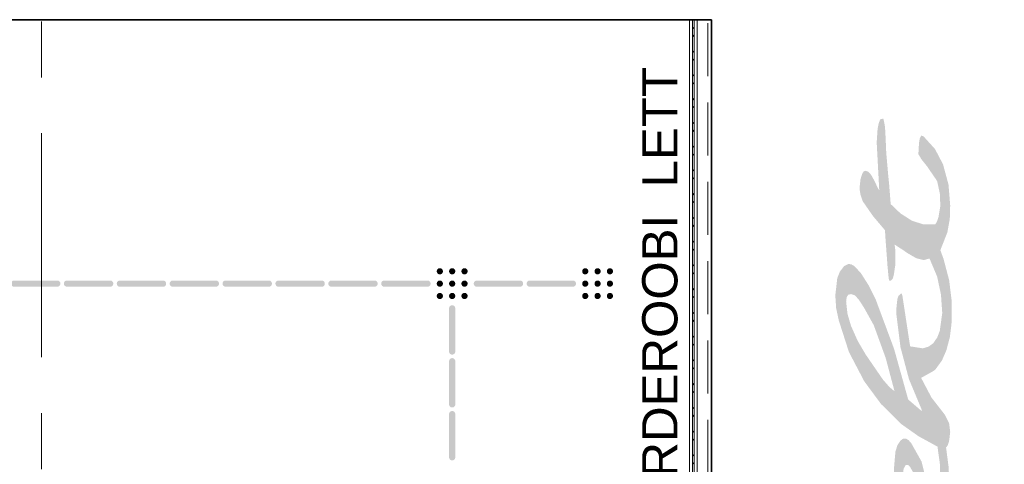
# Model space of a CAD drawing. Header units: millimetres. Extents: x -469965 to -394737, y -22321 to 14469.
# Tile 32 of 256: x -456389 to -450804, y 4974 to 7496. Entities that reach past the tile are written whole.
import ezdxf

# ---------------------------------------------------------------- set-up
doc = ezdxf.new("R2010")
doc.units = ezdxf.units.MM
doc.header["$MEASUREMENT"] = 0
doc.layers.add('Drawing & Figure', color=7, linetype='Continuous')
for name, color, linetype, lineweight in [('Drawing & Figure_Pen_No__1', 7, 'Continuous', 13), ('Drawing & Figure_Pen_No__100', 7, 'Continuous', 20), ('Drawing & Figure_Pen_No__21', 7, 'Continuous', 35)]:
    doc.layers.add(name, color=color, linetype=linetype, lineweight=lineweight)
doc.styles.add('GENERATED_STYLE_2', font='arial.ttf')

msp = doc.modelspace()

# ---------------------------------------------------------------- hatches: boundary and pattern name
at = {"layer": 'Drawing & Figure', "linetype": 'Continuous', "lineweight": 0, "true_color": 0x00bfff}
for points in [[(-454020.1, 6059.1), (-454018.2, 6056.7), (-454015.8, 6054.7), (-454013.2, 6053.2), (-454010.3, 6052.2), (-454007.3, 6051.6), (-454004.2, 6051.6), (-454001.2, 6052.2), (-453998.3, 6053.2), (-453995.7, 6054.7), (-453993.3, 6056.7), (-453991.4, 6059.1), (-453989.8, 6061.7), (-453988.8, 6064.6), (-453988.2, 6067.6), (-453988.2, 6069.1), (-453988.2, 6070.7), (-453988.8, 6073.7), (-453989.8, 6076.6), (-453991.4, 6079.2), (-453993.3, 6081.6), (-453995.7, 6083.5), (-453998.3, 6085.1), (-454001.2, 6086.1), (-454004.2, 6086.6), (-454007.3, 6086.6), (-454010.3, 6086.1), (-454013.2, 6085.1), (-454015.8, 6083.5), (-454018.2, 6081.6), (-454020.1, 6079.2), (-454021.7, 6076.6), (-454022.7, 6073.7), (-454023.2, 6070.7), (-454023.2, 6069.1), (-454023.2, 6067.6), (-454022.7, 6064.6), (-454021.7, 6061.7)], [(-453950.1, 6059.1), (-453948.2, 6056.7), (-453945.8, 6054.7), (-453943.2, 6053.2), (-453940.3, 6052.2), (-453937.3, 6051.6), (-453934.2, 6051.6), (-453931.2, 6052.2), (-453928.3, 6053.2), (-453925.7, 6054.7), (-453923.3, 6056.7), (-453921.4, 6059.1), (-453919.8, 6061.7), (-453918.8, 6064.6), (-453918.2, 6067.6), (-453918.2, 6069.1), (-453918.2, 6070.7), (-453918.8, 6073.7), (-453919.8, 6076.6), (-453921.4, 6079.2), (-453923.3, 6081.6), (-453925.7, 6083.5), (-453928.3, 6085.1), (-453931.2, 6086.1), (-453934.2, 6086.6), (-453937.3, 6086.6), (-453940.3, 6086.1), (-453943.2, 6085.1), (-453945.8, 6083.5), (-453948.2, 6081.6), (-453950.1, 6079.2), (-453951.7, 6076.6), (-453952.7, 6073.7), (-453953.2, 6070.7), (-453953.2, 6069.1), (-453953.2, 6067.6), (-453952.7, 6064.6), (-453951.7, 6061.7)], [(-453880.1, 6059.1), (-453878.2, 6056.7), (-453875.8, 6054.7), (-453873.2, 6053.2), (-453870.3, 6052.2), (-453867.3, 6051.6), (-453864.2, 6051.6), (-453861.2, 6052.2), (-453858.3, 6053.2), (-453855.7, 6054.7), (-453853.3, 6056.7), (-453851.4, 6059.1), (-453849.8, 6061.7), (-453848.8, 6064.6), (-453848.2, 6067.6), (-453848.2, 6069.1), (-453848.2, 6070.7), (-453848.8, 6073.7), (-453849.8, 6076.6), (-453851.4, 6079.2), (-453853.3, 6081.6), (-453855.7, 6083.5), (-453858.3, 6085.1), (-453861.2, 6086.1), (-453864.2, 6086.6), (-453867.3, 6086.6), (-453870.3, 6086.1), (-453873.2, 6085.1), (-453875.8, 6083.5), (-453878.2, 6081.6), (-453880.1, 6079.2), (-453881.7, 6076.6), (-453882.7, 6073.7), (-453883.2, 6070.7), (-453883.2, 6069.1), (-453883.2, 6067.6), (-453882.7, 6064.6), (-453881.7, 6061.7)], [(-453195.1, 6059.1), (-453193.2, 6056.7), (-453190.8, 6054.7), (-453188.2, 6053.2), (-453185.3, 6052.2), (-453182.3, 6051.6), (-453179.2, 6051.6), (-453176.2, 6052.2), (-453173.3, 6053.2), (-453170.7, 6054.7), (-453168.3, 6056.7), (-453166.4, 6059.1), (-453164.8, 6061.7), (-453163.8, 6064.6), (-453163.2, 6067.6), (-453163.2, 6069.1), (-453163.2, 6070.7), (-453163.8, 6073.7), (-453164.8, 6076.6), (-453166.4, 6079.2), (-453168.3, 6081.6), (-453170.7, 6083.5), (-453173.3, 6085.1), (-453176.2, 6086.1), (-453179.2, 6086.6), (-453182.3, 6086.6), (-453185.3, 6086.1), (-453188.2, 6085.1), (-453190.8, 6083.5), (-453193.2, 6081.6), (-453195.1, 6079.2), (-453196.7, 6076.6), (-453197.7, 6073.7), (-453198.2, 6070.7), (-453198.2, 6069.1), (-453198.2, 6067.6), (-453197.7, 6064.6), (-453196.7, 6061.7)], [(-453125.1, 6059.1), (-453123.2, 6056.7), (-453120.8, 6054.7), (-453118.2, 6053.2), (-453115.3, 6052.2), (-453112.3, 6051.6), (-453109.2, 6051.6), (-453106.2, 6052.2), (-453103.3, 6053.2), (-453100.7, 6054.7), (-453098.3, 6056.7), (-453096.4, 6059.1), (-453094.8, 6061.7), (-453093.8, 6064.6), (-453093.2, 6067.6), (-453093.2, 6069.1), (-453093.2, 6070.7), (-453093.8, 6073.7), (-453094.8, 6076.6), (-453096.4, 6079.2), (-453098.3, 6081.6), (-453100.7, 6083.5), (-453103.3, 6085.1), (-453106.2, 6086.1), (-453109.2, 6086.6), (-453112.3, 6086.6), (-453115.3, 6086.1), (-453118.2, 6085.1), (-453120.8, 6083.5), (-453123.2, 6081.6), (-453125.1, 6079.2), (-453126.7, 6076.6), (-453127.7, 6073.7), (-453128.2, 6070.7), (-453128.2, 6069.1), (-453128.2, 6067.6), (-453127.7, 6064.6), (-453126.7, 6061.7)], [(-453055.1, 6059.1), (-453053.2, 6056.7), (-453050.8, 6054.7), (-453048.2, 6053.2), (-453045.3, 6052.2), (-453042.3, 6051.6), (-453039.2, 6051.6), (-453036.2, 6052.2), (-453033.3, 6053.2), (-453030.7, 6054.7), (-453028.3, 6056.7), (-453026.4, 6059.1), (-453024.8, 6061.7), (-453023.8, 6064.6), (-453023.2, 6067.6), (-453023.2, 6069.1), (-453023.2, 6070.7), (-453023.8, 6073.7), (-453024.8, 6076.6), (-453026.4, 6079.2), (-453028.3, 6081.6), (-453030.7, 6083.5), (-453033.3, 6085.1), (-453036.2, 6086.1), (-453039.2, 6086.6), (-453042.3, 6086.6), (-453045.3, 6086.1), (-453048.2, 6085.1), (-453050.8, 6083.5), (-453053.2, 6081.6), (-453055.1, 6079.2), (-453056.7, 6076.6), (-453057.7, 6073.7), (-453058.2, 6070.7), (-453058.2, 6069.1), (-453058.2, 6067.6), (-453057.7, 6064.6), (-453056.7, 6061.7)], [(-456175.7, 6016.6), (-456420.7, 6016.6), (-456422.3, 6016.6), (-456425.3, 6016.1), (-456428.2, 6015.1), (-456430.8, 6013.5), (-456433.2, 6011.6), (-456435.1, 6009.2), (-456436.7, 6006.6), (-456437.7, 6003.7), (-456438.2, 6000.7), (-456438.2, 5997.6), (-456437.7, 5994.6), (-456436.7, 5991.7), (-456435.1, 5989.1), (-456433.2, 5986.7), (-456430.8, 5984.7), (-456428.2, 5983.2), (-456425.3, 5982.2), (-456422.3, 5981.6), (-456420.7, 5981.6), (-456175.7, 5981.6), (-456174.2, 5981.6), (-456171.2, 5982.2), (-456168.3, 5983.2), (-456165.7, 5984.7), (-456163.3, 5986.7), (-456161.4, 5989.1), (-456159.8, 5991.7), (-456158.8, 5994.6), (-456158.2, 5997.6), (-456158.2, 6000.7), (-456158.8, 6003.7), (-456159.8, 6006.6), (-456161.4, 6009.2), (-456163.3, 6011.6), (-456165.7, 6013.5), (-456168.3, 6015.1), (-456171.2, 6016.1), (-456174.2, 6016.6)], [(-455875.7, 6016.6), (-456120.7, 6016.6), (-456122.3, 6016.6), (-456125.3, 6016.1), (-456128.2, 6015.1), (-456130.8, 6013.5), (-456133.2, 6011.6), (-456135.1, 6009.2), (-456136.7, 6006.6), (-456137.7, 6003.7), (-456138.2, 6000.7), (-456138.2, 5997.6), (-456137.7, 5994.6), (-456136.7, 5991.7), (-456135.1, 5989.1), (-456133.2, 5986.7), (-456130.8, 5984.7), (-456128.2, 5983.2), (-456125.3, 5982.2), (-456122.3, 5981.6), (-456120.7, 5981.6), (-455875.7, 5981.6), (-455874.2, 5981.6), (-455871.2, 5982.2), (-455868.3, 5983.2), (-455865.7, 5984.7), (-455863.3, 5986.7), (-455861.4, 5989.1), (-455859.8, 5991.7), (-455858.8, 5994.6), (-455858.2, 5997.6), (-455858.2, 6000.7), (-455858.8, 6003.7), (-455859.8, 6006.6), (-455861.4, 6009.2), (-455863.3, 6011.6), (-455865.7, 6013.5), (-455868.3, 6015.1), (-455871.2, 6016.1), (-455874.2, 6016.6)], [(-455575.7, 6016.6), (-455820.7, 6016.6), (-455822.3, 6016.6), (-455825.3, 6016.1), (-455828.2, 6015.1), (-455830.8, 6013.5), (-455833.2, 6011.6), (-455835.1, 6009.2), (-455836.7, 6006.6), (-455837.7, 6003.7), (-455838.2, 6000.7), (-455838.2, 5997.6), (-455837.7, 5994.6), (-455836.7, 5991.7), (-455835.1, 5989.1), (-455833.2, 5986.7), (-455830.8, 5984.7), (-455828.2, 5983.2), (-455825.3, 5982.2), (-455822.3, 5981.6), (-455820.7, 5981.6), (-455575.7, 5981.6), (-455574.2, 5981.6), (-455571.2, 5982.2), (-455568.3, 5983.2), (-455565.7, 5984.7), (-455563.3, 5986.7), (-455561.4, 5989.1), (-455559.8, 5991.7), (-455558.8, 5994.6), (-455558.2, 5997.6), (-455558.2, 6000.7), (-455558.8, 6003.7), (-455559.8, 6006.6), (-455561.4, 6009.2), (-455563.3, 6011.6), (-455565.7, 6013.5), (-455568.3, 6015.1), (-455571.2, 6016.1), (-455574.2, 6016.6)], [(-455275.7, 6016.6), (-455520.7, 6016.6), (-455522.3, 6016.6), (-455525.3, 6016.1), (-455528.2, 6015.1), (-455530.8, 6013.5), (-455533.2, 6011.6), (-455535.1, 6009.2), (-455536.7, 6006.6), (-455537.7, 6003.7), (-455538.2, 6000.7), (-455538.2, 5997.6), (-455537.7, 5994.6), (-455536.7, 5991.7), (-455535.1, 5989.1), (-455533.2, 5986.7), (-455530.8, 5984.7), (-455528.2, 5983.2), (-455525.3, 5982.2), (-455522.3, 5981.6), (-455520.7, 5981.6), (-455275.7, 5981.6), (-455274.2, 5981.6), (-455271.2, 5982.2), (-455268.3, 5983.2), (-455265.7, 5984.7), (-455263.3, 5986.7), (-455261.4, 5989.1), (-455259.8, 5991.7), (-455258.8, 5994.6), (-455258.2, 5997.6), (-455258.2, 6000.7), (-455258.8, 6003.7), (-455259.8, 6006.6), (-455261.4, 6009.2), (-455263.3, 6011.6), (-455265.7, 6013.5), (-455268.3, 6015.1), (-455271.2, 6016.1), (-455274.2, 6016.6)], [(-454975.7, 6016.6), (-455220.7, 6016.6), (-455222.3, 6016.6), (-455225.3, 6016.1), (-455228.2, 6015.1), (-455230.8, 6013.5), (-455233.2, 6011.6), (-455235.1, 6009.2), (-455236.7, 6006.6), (-455237.7, 6003.7), (-455238.2, 6000.7), (-455238.2, 5997.6), (-455237.7, 5994.6), (-455236.7, 5991.7), (-455235.1, 5989.1), (-455233.2, 5986.7), (-455230.8, 5984.7), (-455228.2, 5983.2), (-455225.3, 5982.2), (-455222.3, 5981.6), (-455220.7, 5981.6), (-454975.7, 5981.6), (-454974.2, 5981.6), (-454971.2, 5982.2), (-454968.3, 5983.2), (-454965.7, 5984.7), (-454963.3, 5986.7), (-454961.4, 5989.1), (-454959.8, 5991.7), (-454958.8, 5994.6), (-454958.2, 5997.6), (-454958.2, 6000.7), (-454958.8, 6003.7), (-454959.8, 6006.6), (-454961.4, 6009.2), (-454963.3, 6011.6), (-454965.7, 6013.5), (-454968.3, 6015.1), (-454971.2, 6016.1), (-454974.2, 6016.6)], [(-454675.7, 6016.6), (-454920.7, 6016.6), (-454922.3, 6016.6), (-454925.3, 6016.1), (-454928.2, 6015.1), (-454930.8, 6013.5), (-454933.2, 6011.6), (-454935.1, 6009.2), (-454936.7, 6006.6), (-454937.7, 6003.7), (-454938.2, 6000.7), (-454938.2, 5997.6), (-454937.7, 5994.6), (-454936.7, 5991.7), (-454935.1, 5989.1), (-454933.2, 5986.7), (-454930.8, 5984.7), (-454928.2, 5983.2), (-454925.3, 5982.2), (-454922.3, 5981.6), (-454920.7, 5981.6), (-454675.7, 5981.6), (-454674.2, 5981.6), (-454671.2, 5982.2), (-454668.3, 5983.2), (-454665.7, 5984.7), (-454663.3, 5986.7), (-454661.4, 5989.1), (-454659.8, 5991.7), (-454658.8, 5994.6), (-454658.2, 5997.6), (-454658.2, 6000.7), (-454658.8, 6003.7), (-454659.8, 6006.6), (-454661.4, 6009.2), (-454663.3, 6011.6), (-454665.7, 6013.5), (-454668.3, 6015.1), (-454671.2, 6016.1), (-454674.2, 6016.6)], [(-454375.7, 6016.6), (-454620.7, 6016.6), (-454622.3, 6016.6), (-454625.3, 6016.1), (-454628.2, 6015.1), (-454630.8, 6013.5), (-454633.2, 6011.6), (-454635.1, 6009.2), (-454636.7, 6006.6), (-454637.7, 6003.7), (-454638.2, 6000.7), (-454638.2, 5997.6), (-454637.7, 5994.6), (-454636.7, 5991.7), (-454635.1, 5989.1), (-454633.2, 5986.7), (-454630.8, 5984.7), (-454628.2, 5983.2), (-454625.3, 5982.2), (-454622.3, 5981.6), (-454620.7, 5981.6), (-454375.7, 5981.6), (-454374.2, 5981.6), (-454371.2, 5982.2), (-454368.3, 5983.2), (-454365.7, 5984.7), (-454363.3, 5986.7), (-454361.4, 5989.1), (-454359.8, 5991.7), (-454358.8, 5994.6), (-454358.2, 5997.6), (-454358.2, 6000.7), (-454358.8, 6003.7), (-454359.8, 6006.6), (-454361.4, 6009.2), (-454363.3, 6011.6), (-454365.7, 6013.5), (-454368.3, 6015.1), (-454371.2, 6016.1), (-454374.2, 6016.6)], [(-454075.7, 6016.6), (-454320.7, 6016.6), (-454322.3, 6016.6), (-454325.3, 6016.1), (-454328.2, 6015.1), (-454330.8, 6013.5), (-454333.2, 6011.6), (-454335.1, 6009.2), (-454336.7, 6006.6), (-454337.7, 6003.7), (-454338.2, 6000.7), (-454338.2, 5997.6), (-454337.7, 5994.6), (-454336.7, 5991.7), (-454335.1, 5989.1), (-454333.2, 5986.7), (-454330.8, 5984.7), (-454328.2, 5983.2), (-454325.3, 5982.2), (-454322.3, 5981.6), (-454320.7, 5981.6), (-454075.7, 5981.6), (-454074.2, 5981.6), (-454071.2, 5982.2), (-454068.3, 5983.2), (-454065.7, 5984.7), (-454063.3, 5986.7), (-454061.4, 5989.1), (-454059.8, 5991.7), (-454058.8, 5994.6), (-454058.2, 5997.6), (-454058.2, 6000.7), (-454058.8, 6003.7), (-454059.8, 6006.6), (-454061.4, 6009.2), (-454063.3, 6011.6), (-454065.7, 6013.5), (-454068.3, 6015.1), (-454071.2, 6016.1), (-454074.2, 6016.6)], [(-454020.1, 5989.1), (-454018.2, 5986.7), (-454015.8, 5984.7), (-454013.2, 5983.2), (-454010.3, 5982.2), (-454007.3, 5981.6), (-454004.2, 5981.6), (-454001.2, 5982.2), (-453998.3, 5983.2), (-453995.7, 5984.7), (-453993.3, 5986.7), (-453991.4, 5989.1), (-453989.8, 5991.7), (-453988.8, 5994.6), (-453988.2, 5997.6), (-453988.2, 5999.1), (-453988.2, 6000.7), (-453988.8, 6003.7), (-453989.8, 6006.6), (-453991.4, 6009.2), (-453993.3, 6011.6), (-453995.7, 6013.5), (-453998.3, 6015.1), (-454001.2, 6016.1), (-454004.2, 6016.6), (-454007.3, 6016.6), (-454010.3, 6016.1), (-454013.2, 6015.1), (-454015.8, 6013.5), (-454018.2, 6011.6), (-454020.1, 6009.2), (-454021.7, 6006.6), (-454022.7, 6003.7), (-454023.2, 6000.7), (-454023.2, 5999.1), (-454023.2, 5997.6), (-454022.7, 5994.6), (-454021.7, 5991.7)], [(-453950.1, 5989.1), (-453948.2, 5986.7), (-453945.8, 5984.7), (-453943.2, 5983.2), (-453940.3, 5982.2), (-453937.3, 5981.6), (-453934.2, 5981.6), (-453931.2, 5982.2), (-453928.3, 5983.2), (-453925.7, 5984.7), (-453923.3, 5986.7), (-453921.4, 5989.1), (-453919.8, 5991.7), (-453918.8, 5994.6), (-453918.2, 5997.6), (-453918.2, 5999.1), (-453918.2, 6000.7), (-453918.8, 6003.7), (-453919.8, 6006.6), (-453921.4, 6009.2), (-453923.3, 6011.6), (-453925.7, 6013.5), (-453928.3, 6015.1), (-453931.2, 6016.1), (-453934.2, 6016.6), (-453937.3, 6016.6), (-453940.3, 6016.1), (-453943.2, 6015.1), (-453945.8, 6013.5), (-453948.2, 6011.6), (-453950.1, 6009.2), (-453951.7, 6006.6), (-453952.7, 6003.7), (-453953.2, 6000.7), (-453953.2, 5999.1), (-453953.2, 5997.6), (-453952.7, 5994.6), (-453951.7, 5991.7)], [(-453880.1, 5989.1), (-453878.2, 5986.7), (-453875.8, 5984.7), (-453873.2, 5983.2), (-453870.3, 5982.2), (-453867.3, 5981.6), (-453864.2, 5981.6), (-453861.2, 5982.2), (-453858.3, 5983.2), (-453855.7, 5984.7), (-453853.3, 5986.7), (-453851.4, 5989.1), (-453849.8, 5991.7), (-453848.8, 5994.6), (-453848.2, 5997.6), (-453848.2, 5999.1), (-453848.2, 6000.7), (-453848.8, 6003.7), (-453849.8, 6006.6), (-453851.4, 6009.2), (-453853.3, 6011.6), (-453855.7, 6013.5), (-453858.3, 6015.1), (-453861.2, 6016.1), (-453864.2, 6016.6), (-453867.3, 6016.6), (-453870.3, 6016.1), (-453873.2, 6015.1), (-453875.8, 6013.5), (-453878.2, 6011.6), (-453880.1, 6009.2), (-453881.7, 6006.6), (-453882.7, 6003.7), (-453883.2, 6000.7), (-453883.2, 5999.1), (-453883.2, 5997.6), (-453882.7, 5994.6), (-453881.7, 5991.7)], [(-453795.7, 6016.6), (-453797.3, 6016.6), (-453800.3, 6016.1), (-453803.2, 6015.1), (-453805.8, 6013.5), (-453808.2, 6011.6), (-453810.1, 6009.2), (-453811.7, 6006.6), (-453812.7, 6003.7), (-453813.2, 6000.7), (-453813.2, 5997.6), (-453812.7, 5994.6), (-453811.7, 5991.7), (-453810.1, 5989.1), (-453808.2, 5986.7), (-453805.8, 5984.7), (-453803.2, 5983.2), (-453800.3, 5982.2), (-453797.3, 5981.6), (-453795.7, 5981.6), (-453550.7, 5981.6), (-453549.2, 5981.6), (-453546.2, 5982.2), (-453543.3, 5983.2), (-453540.7, 5984.7), (-453538.3, 5986.7), (-453536.4, 5989.1), (-453534.8, 5991.7), (-453533.8, 5994.6), (-453533.2, 5997.6), (-453533.2, 6000.7), (-453533.8, 6003.7), (-453534.8, 6006.6), (-453536.4, 6009.2), (-453538.3, 6011.6), (-453540.7, 6013.5), (-453543.3, 6015.1), (-453546.2, 6016.1), (-453549.2, 6016.6), (-453550.7, 6016.6)], [(-453495.7, 6016.6), (-453497.3, 6016.6), (-453500.3, 6016.1), (-453503.2, 6015.1), (-453505.8, 6013.5), (-453508.2, 6011.6), (-453510.1, 6009.2), (-453511.7, 6006.6), (-453512.7, 6003.7), (-453513.2, 6000.7), (-453513.2, 5997.6), (-453512.7, 5994.6), (-453511.7, 5991.7), (-453510.1, 5989.1), (-453508.2, 5986.7), (-453505.8, 5984.7), (-453503.2, 5983.2), (-453500.3, 5982.2), (-453497.3, 5981.6), (-453495.7, 5981.6), (-453250.7, 5981.6), (-453249.2, 5981.6), (-453246.2, 5982.2), (-453243.3, 5983.2), (-453240.7, 5984.7), (-453238.3, 5986.7), (-453236.4, 5989.1), (-453234.8, 5991.7), (-453233.8, 5994.6), (-453233.2, 5997.6), (-453233.2, 6000.7), (-453233.8, 6003.7), (-453234.8, 6006.6), (-453236.4, 6009.2), (-453238.3, 6011.6), (-453240.7, 6013.5), (-453243.3, 6015.1), (-453246.2, 6016.1), (-453249.2, 6016.6), (-453250.7, 6016.6)], [(-453195.1, 5989.1), (-453193.2, 5986.7), (-453190.8, 5984.7), (-453188.2, 5983.2), (-453185.3, 5982.2), (-453182.3, 5981.6), (-453179.2, 5981.6), (-453176.2, 5982.2), (-453173.3, 5983.2), (-453170.7, 5984.7), (-453168.3, 5986.7), (-453166.4, 5989.1), (-453164.8, 5991.7), (-453163.8, 5994.6), (-453163.2, 5997.6), (-453163.2, 5999.1), (-453163.2, 6000.7), (-453163.8, 6003.7), (-453164.8, 6006.6), (-453166.4, 6009.2), (-453168.3, 6011.6), (-453170.7, 6013.5), (-453173.3, 6015.1), (-453176.2, 6016.1), (-453179.2, 6016.6), (-453182.3, 6016.6), (-453185.3, 6016.1), (-453188.2, 6015.1), (-453190.8, 6013.5), (-453193.2, 6011.6), (-453195.1, 6009.2), (-453196.7, 6006.6), (-453197.7, 6003.7), (-453198.2, 6000.7), (-453198.2, 5999.1), (-453198.2, 5997.6), (-453197.7, 5994.6), (-453196.7, 5991.7)], [(-453125.1, 5989.1), (-453123.2, 5986.7), (-453120.8, 5984.7), (-453118.2, 5983.2), (-453115.3, 5982.2), (-453112.3, 5981.6), (-453109.2, 5981.6), (-453106.2, 5982.2), (-453103.3, 5983.2), (-453100.7, 5984.7), (-453098.3, 5986.7), (-453096.4, 5989.1), (-453094.8, 5991.7), (-453093.8, 5994.6), (-453093.2, 5997.6), (-453093.2, 5999.1), (-453093.2, 6000.7), (-453093.8, 6003.7), (-453094.8, 6006.6), (-453096.4, 6009.2), (-453098.3, 6011.6), (-453100.7, 6013.5), (-453103.3, 6015.1), (-453106.2, 6016.1), (-453109.2, 6016.6), (-453112.3, 6016.6), (-453115.3, 6016.1), (-453118.2, 6015.1), (-453120.8, 6013.5), (-453123.2, 6011.6), (-453125.1, 6009.2), (-453126.7, 6006.6), (-453127.7, 6003.7), (-453128.2, 6000.7), (-453128.2, 5999.1), (-453128.2, 5997.6), (-453127.7, 5994.6), (-453126.7, 5991.7)], [(-453055.1, 5989.1), (-453053.2, 5986.7), (-453050.8, 5984.7), (-453048.2, 5983.2), (-453045.3, 5982.2), (-453042.3, 5981.6), (-453039.2, 5981.6), (-453036.2, 5982.2), (-453033.3, 5983.2), (-453030.7, 5984.7), (-453028.3, 5986.7), (-453026.4, 5989.1), (-453024.8, 5991.7), (-453023.8, 5994.6), (-453023.2, 5997.6), (-453023.2, 5999.1), (-453023.2, 6000.7), (-453023.8, 6003.7), (-453024.8, 6006.6), (-453026.4, 6009.2), (-453028.3, 6011.6), (-453030.7, 6013.5), (-453033.3, 6015.1), (-453036.2, 6016.1), (-453039.2, 6016.6), (-453042.3, 6016.6), (-453045.3, 6016.1), (-453048.2, 6015.1), (-453050.8, 6013.5), (-453053.2, 6011.6), (-453055.1, 6009.2), (-453056.7, 6006.6), (-453057.7, 6003.7), (-453058.2, 6000.7), (-453058.2, 5999.1), (-453058.2, 5997.6), (-453057.7, 5994.6), (-453056.7, 5991.7)], [(-454020.1, 5919.1), (-454018.2, 5916.7), (-454015.8, 5914.7), (-454013.2, 5913.2), (-454010.3, 5912.2), (-454007.3, 5911.6), (-454004.2, 5911.6), (-454001.2, 5912.2), (-453998.3, 5913.2), (-453995.7, 5914.7), (-453993.3, 5916.7), (-453991.4, 5919.1), (-453989.8, 5921.7), (-453988.8, 5924.6), (-453988.2, 5927.6), (-453988.2, 5929.1), (-453988.2, 5930.7), (-453988.8, 5933.7), (-453989.8, 5936.6), (-453991.4, 5939.2), (-453993.3, 5941.6), (-453995.7, 5943.5), (-453998.3, 5945.1), (-454001.2, 5946.1), (-454004.2, 5946.6), (-454007.3, 5946.6), (-454010.3, 5946.1), (-454013.2, 5945.1), (-454015.8, 5943.5), (-454018.2, 5941.6), (-454020.1, 5939.2), (-454021.7, 5936.6), (-454022.7, 5933.7), (-454023.2, 5930.7), (-454023.2, 5929.1), (-454023.2, 5927.6), (-454022.7, 5924.6), (-454021.7, 5921.7)], [(-453950.1, 5919.1), (-453948.2, 5916.7), (-453945.8, 5914.7), (-453943.2, 5913.2), (-453940.3, 5912.2), (-453937.3, 5911.6), (-453934.2, 5911.6), (-453931.2, 5912.2), (-453928.3, 5913.2), (-453925.7, 5914.7), (-453923.3, 5916.7), (-453921.4, 5919.1), (-453919.8, 5921.7), (-453918.8, 5924.6), (-453918.2, 5927.6), (-453918.2, 5929.1), (-453918.2, 5930.7), (-453918.8, 5933.7), (-453919.8, 5936.6), (-453921.4, 5939.2), (-453923.3, 5941.6), (-453925.7, 5943.5), (-453928.3, 5945.1), (-453931.2, 5946.1), (-453934.2, 5946.6), (-453937.3, 5946.6), (-453940.3, 5946.1), (-453943.2, 5945.1), (-453945.8, 5943.5), (-453948.2, 5941.6), (-453950.1, 5939.2), (-453951.7, 5936.6), (-453952.7, 5933.7), (-453953.2, 5930.7), (-453953.2, 5929.1), (-453953.2, 5927.6), (-453952.7, 5924.6), (-453951.7, 5921.7)], [(-453880.1, 5919.1), (-453878.2, 5916.7), (-453875.8, 5914.7), (-453873.2, 5913.2), (-453870.3, 5912.2), (-453867.3, 5911.6), (-453864.2, 5911.6), (-453861.2, 5912.2), (-453858.3, 5913.2), (-453855.7, 5914.7), (-453853.3, 5916.7), (-453851.4, 5919.1), (-453849.8, 5921.7), (-453848.8, 5924.6), (-453848.2, 5927.6), (-453848.2, 5929.1), (-453848.2, 5930.7), (-453848.8, 5933.7), (-453849.8, 5936.6), (-453851.4, 5939.2), (-453853.3, 5941.6), (-453855.7, 5943.5), (-453858.3, 5945.1), (-453861.2, 5946.1), (-453864.2, 5946.6), (-453867.3, 5946.6), (-453870.3, 5946.1), (-453873.2, 5945.1), (-453875.8, 5943.5), (-453878.2, 5941.6), (-453880.1, 5939.2), (-453881.7, 5936.6), (-453882.7, 5933.7), (-453883.2, 5930.7), (-453883.2, 5929.1), (-453883.2, 5927.6), (-453882.7, 5924.6), (-453881.7, 5921.7)], [(-453195.1, 5919.1), (-453193.2, 5916.7), (-453190.8, 5914.7), (-453188.2, 5913.2), (-453185.3, 5912.2), (-453182.3, 5911.6), (-453179.2, 5911.6), (-453176.2, 5912.2), (-453173.3, 5913.2), (-453170.7, 5914.7), (-453168.3, 5916.7), (-453166.4, 5919.1), (-453164.8, 5921.7), (-453163.8, 5924.6), (-453163.2, 5927.6), (-453163.2, 5929.1), (-453163.2, 5930.7), (-453163.8, 5933.7), (-453164.8, 5936.6), (-453166.4, 5939.2), (-453168.3, 5941.6), (-453170.7, 5943.5), (-453173.3, 5945.1), (-453176.2, 5946.1), (-453179.2, 5946.6), (-453182.3, 5946.6), (-453185.3, 5946.1), (-453188.2, 5945.1), (-453190.8, 5943.5), (-453193.2, 5941.6), (-453195.1, 5939.2), (-453196.7, 5936.6), (-453197.7, 5933.7), (-453198.2, 5930.7), (-453198.2, 5929.1), (-453198.2, 5927.6), (-453197.7, 5924.6), (-453196.7, 5921.7)], [(-453125.1, 5919.1), (-453123.2, 5916.7), (-453120.8, 5914.7), (-453118.2, 5913.2), (-453115.3, 5912.2), (-453112.3, 5911.6), (-453109.2, 5911.6), (-453106.2, 5912.2), (-453103.3, 5913.2), (-453100.7, 5914.7), (-453098.3, 5916.7), (-453096.4, 5919.1), (-453094.8, 5921.7), (-453093.8, 5924.6), (-453093.2, 5927.6), (-453093.2, 5929.1), (-453093.2, 5930.7), (-453093.8, 5933.7), (-453094.8, 5936.6), (-453096.4, 5939.2), (-453098.3, 5941.6), (-453100.7, 5943.5), (-453103.3, 5945.1), (-453106.2, 5946.1), (-453109.2, 5946.6), (-453112.3, 5946.6), (-453115.3, 5946.1), (-453118.2, 5945.1), (-453120.8, 5943.5), (-453123.2, 5941.6), (-453125.1, 5939.2), (-453126.7, 5936.6), (-453127.7, 5933.7), (-453128.2, 5930.7), (-453128.2, 5929.1), (-453128.2, 5927.6), (-453127.7, 5924.6), (-453126.7, 5921.7)], [(-453055.1, 5919.1), (-453053.2, 5916.7), (-453050.8, 5914.7), (-453048.2, 5913.2), (-453045.3, 5912.2), (-453042.3, 5911.6), (-453039.2, 5911.6), (-453036.2, 5912.2), (-453033.3, 5913.2), (-453030.7, 5914.7), (-453028.3, 5916.7), (-453026.4, 5919.1), (-453024.8, 5921.7), (-453023.8, 5924.6), (-453023.2, 5927.6), (-453023.2, 5929.1), (-453023.2, 5930.7), (-453023.8, 5933.7), (-453024.8, 5936.6), (-453026.4, 5939.2), (-453028.3, 5941.6), (-453030.7, 5943.5), (-453033.3, 5945.1), (-453036.2, 5946.1), (-453039.2, 5946.6), (-453042.3, 5946.6), (-453045.3, 5946.1), (-453048.2, 5945.1), (-453050.8, 5943.5), (-453053.2, 5941.6), (-453055.1, 5939.2), (-453056.7, 5936.6), (-453057.7, 5933.7), (-453058.2, 5930.7), (-453058.2, 5929.1), (-453058.2, 5927.6), (-453057.7, 5924.6), (-453056.7, 5921.7)], [(-453918.2, 5614.1), (-453918.2, 5859.1), (-453918.2, 5860.7), (-453918.8, 5863.7), (-453919.8, 5866.6), (-453921.4, 5869.2), (-453923.3, 5871.6), (-453925.7, 5873.5), (-453928.3, 5875.1), (-453931.2, 5876.1), (-453934.2, 5876.6), (-453937.3, 5876.6), (-453940.3, 5876.1), (-453943.2, 5875.1), (-453945.8, 5873.5), (-453948.2, 5871.6), (-453950.1, 5869.2), (-453951.7, 5866.6), (-453952.7, 5863.7), (-453953.2, 5860.7), (-453953.2, 5859.1), (-453953.2, 5614.1), (-453953.2, 5612.6), (-453952.7, 5609.6), (-453951.7, 5606.7), (-453950.1, 5604.1), (-453948.2, 5601.7), (-453945.8, 5599.7), (-453943.2, 5598.2), (-453940.3, 5597.2), (-453937.3, 5596.6), (-453934.2, 5596.6), (-453931.2, 5597.2), (-453928.3, 5598.2), (-453925.7, 5599.7), (-453923.3, 5601.7), (-453921.4, 5604.1), (-453919.8, 5606.7), (-453918.8, 5609.6), (-453918.2, 5612.6)], [(-453918.2, 5314.1), (-453918.2, 5559.1), (-453918.2, 5560.7), (-453918.8, 5563.7), (-453919.8, 5566.6), (-453921.4, 5569.2), (-453923.3, 5571.6), (-453925.7, 5573.5), (-453928.3, 5575.1), (-453931.2, 5576.1), (-453934.2, 5576.6), (-453937.3, 5576.6), (-453940.3, 5576.1), (-453943.2, 5575.1), (-453945.8, 5573.5), (-453948.2, 5571.6), (-453950.1, 5569.2), (-453951.7, 5566.6), (-453952.7, 5563.7), (-453953.2, 5560.7), (-453953.2, 5559.1), (-453953.2, 5314.1), (-453953.2, 5312.6), (-453952.7, 5309.6), (-453951.7, 5306.7), (-453950.1, 5304.1), (-453948.2, 5301.7), (-453945.8, 5299.7), (-453943.2, 5298.2), (-453940.3, 5297.2), (-453937.3, 5296.6), (-453934.2, 5296.6), (-453931.2, 5297.2), (-453928.3, 5298.2), (-453925.7, 5299.7), (-453923.3, 5301.7), (-453921.4, 5304.1), (-453919.8, 5306.7), (-453918.8, 5309.6), (-453918.2, 5312.6)], [(-453918.2, 5014.1), (-453918.2, 5259.1), (-453918.2, 5260.7), (-453918.8, 5263.7), (-453919.8, 5266.6), (-453921.4, 5269.2), (-453923.3, 5271.6), (-453925.7, 5273.5), (-453928.3, 5275.1), (-453931.2, 5276.1), (-453934.2, 5276.6), (-453937.3, 5276.6), (-453940.3, 5276.1), (-453943.2, 5275.1), (-453945.8, 5273.5), (-453948.2, 5271.6), (-453950.1, 5269.2), (-453951.7, 5266.6), (-453952.7, 5263.7), (-453953.2, 5260.7), (-453953.2, 5259.1), (-453953.2, 5014.1), (-453953.2, 5012.6), (-453952.7, 5009.6), (-453951.7, 5006.7), (-453950.1, 5004.1), (-453948.2, 5001.7), (-453945.8, 4999.7), (-453943.2, 4998.2), (-453940.3, 4997.2), (-453937.3, 4996.6), (-453934.2, 4996.6), (-453931.2, 4997.2), (-453928.3, 4998.2), (-453925.7, 4999.7), (-453923.3, 5001.7), (-453921.4, 5004.1), (-453919.8, 5006.7), (-453918.8, 5009.6), (-453918.2, 5012.6)]]:
    msp.add_hatch(color=140, dxfattribs=at).paths.add_polyline_path(points)
at = {"layer": 'Drawing & Figure_Pen_No__1', "linetype": 'Continuous', "lineweight": 0, "true_color": 0x000000}
h = msp.add_hatch(color=18, dxfattribs=at)
h.paths.add_polyline_path([(-451762.3, 5932.2), (-451757.6, 5860.2), (-451742.4, 5789.6), (-451685, 5611), (-451598, 5444.8), (-451502.6, 5315.8), (-451388.6, 5202.9), (-451289.3, 5132.9), (-451182.8, 5074.7), (-451169.5, 4980.4), (-451166.5, 4885.2), (-451179.2, 4743.5), (-451194, 4698.8), (-451213.5, 4672.1), (-451233.4, 4832.9), (-451273, 4989.9), (-451330.8, 5092.8), (-451347, 5111.8), (-451362.9, 5120.5), (-451378, 5119.4), (-451392.2, 5109), (-451409.5, 5083.4), (-451421.3, 5047.2), (-451430.1, 4944.7), (-451421.5, 4825.6), (-451396.6, 4708.7), (-451356.1, 4596.3), (-451326.9, 4539.2), (-451283.9, 4491.6), (-451249.6, 4479), (-451192.3, 4352.7), (-451155.7, 4219), (-451155.7, 4210), (-451227.9, 4249.6), (-451292.9, 4300.3), (-451328.7, 4337.2), (-451364.6, 4385.7), (-451385, 4414), (-451390.6, 4419.4), (-451396.3, 4421.9), (-451401.3, 4421.2), (-451404.8, 4417.6), (-451409.4, 4411), (-451414.5, 4397.5), (-451422.9, 4354.4), (-451424.7, 4349), (-451426.5, 4343.6), (-451426.5, 4316.5), (-451418.8, 4261), (-451409.7, 4236.8), (-451397.6, 4219), (-451242.4, 4101.7), (-451110.6, 4013.2), (-451100.7, 3959), (-451085.3, 3876), (-451061.9, 3746.9), (-451049.2, 3681.1), (-451031, 3603), (-451004.1, 3527.6), (-450973.9, 3461.9), (-450931.9, 3403), (-450915.3, 3388.9), (-450898.7, 3380.5), (-450881.4, 3380.9), (-450866.9, 3390.4), (-450842.3, 3429), (-450821.7, 3493.3), (-450807.8, 3578.5), (-450803.7, 3664.8), (-450810, 3795), (-450840.9, 3921.6), (-450888.3, 4009.5), (-450960.7, 4078.2), (-451020.3, 4125.2), (-451080, 4167), (-451092.5, 4177.5), (-451124.6, 4340.3), (-451173.8, 4498.8), (-451177.4, 4509.7), (-451181, 4520.5), (-451154.3, 4572.1), (-451134, 4644.8), (-451119.5, 4746.5), (-451114.2, 4849.1), (-451119.7, 4959.6), (-451134, 5069.3), (-451127.2, 5078.3), (-451122.9, 5086.7), (-451116.9, 5106.5), (-451114.2, 5127.1), (-451110.6, 5157.8), (-451117, 5208), (-451139.5, 5253.5), (-451216.8, 5353), (-451275.5, 5464.6), (-451236.9, 5486), (-451209, 5501.7), (-451199.7, 5507.9), (-451193.6, 5513.4), (-451157, 5564), (-451132.2, 5621.3), (-451112.8, 5694.6), (-451103.3, 5769.8), (-451101.5, 5894.8), (-451116.6, 6018.9), (-451148.5, 6139.8), (-451161.7, 6176), (-451166.5, 6188.6), (-451126.8, 6289.7), (-451112.9, 6365.8), (-451110.6, 6443.1), (-451120.3, 6561.2), (-451151.2, 6675.6), (-451196.6, 6762.3), (-451262.2, 6834.9), (-451274.8, 6838.5), (-451282.5, 6824.7), (-451287.5, 6798.8), (-451291.1, 6733.8), (-451274.2, 6704.9), (-451242.4, 6665.2), (-451195.6, 6597), (-451184.6, 6580.3), (-451169.5, 6510.7), (-451166.5, 6439.5), (-451176.9, 6377.7), (-451185.3, 6352.2), (-451195.4, 6334.8), (-451263.3, 6335.3), (-451327.9, 6356), (-451392.5, 6397.4), (-451448.2, 6450.4), (-451456.7, 6558.9), (-451462.6, 6618.2), (-451471.4, 6718.5), (-451473.4, 6739.2), (-451477, 6827.7), (-451480.4, 6888.8), (-451487.9, 6927), (-451490.5, 6935.4), (-451507.7, 6930.6), (-451516.2, 6908.7), (-451522.4, 6877.8), (-451527.6, 6800.6), (-451513.1, 6529.8), (-451519.7, 6538.4), (-451528.6, 6557.3), (-451540.2, 6582.1), (-451558.3, 6614.4), (-451567.6, 6626.6), (-451576.3, 6634.5), (-451591.7, 6639.2), (-451597.7, 6637.8), (-451601.6, 6634.5), (-451606.2, 6628.2), (-451611.3, 6618), (-451619.7, 6589.4), (-451625.1, 6538.8), (-451620.1, 6506.1), (-451607, 6466.6), (-451547.9, 6381.4), (-451480.7, 6302.3), (-451477.5, 6252.3), (-451466.2, 6098.3), (-451459.4, 6027.5), (-451456.2, 6018.1), (-451452.5, 6012.5), (-451437.1, 6025.9), (-451430.8, 6046.6), (-451421.1, 6111), (-451421.1, 6129), (-451422.2, 6180.4), (-451422.9, 6197.6), (-451426.3, 6221), (-451389.9, 6197.3), (-451347.1, 6168.7), (-451301.7, 6142.6), (-451260.4, 6132.6), (-451244.2, 6137.1), (-451227.9, 6141.7), (-451184.6, 6038.8), (-451163, 5936.9), (-451155.7, 5832.9), (-451169.5, 5732.3), (-451183.7, 5694.7), (-451206.2, 5661.5), (-451233.6, 5641.6), (-451266.1, 5632.1), (-451338, 5643.4), (-451372.3, 5869), (-451382, 5931.8), (-451385, 5939.6), (-451388.3, 5944.2), (-451404.2, 5929.8), (-451410.5, 5910.3), (-451415.7, 5860), (-451415.7, 5823.9), (-451392.7, 5638.7), (-451344.8, 5458.3), (-451273, 5286), (-451273, 5276.9), (-451348.9, 5341.9), (-451429, 5629.2), (-451533, 5908.8), (-451571.6, 5987.1), (-451618.5, 6060.6), (-451655.1, 6098.9), (-451671.5, 6108.3), (-451686.5, 6111), (-451701.8, 6103.7), (-451712.6, 6098.7), (-451736.8, 6066.6), (-451751.5, 6029)])
h.paths.add_polyline_path([(-451693, 5826.2), (-451700.9, 5896.1), (-451698.2, 5920.1), (-451690.1, 5935.9), (-451672.9, 5940.1), (-451650.3, 5932.2), (-451626.2, 5904.3), (-451597.9, 5859.9), (-451543.8, 5762.5), (-451476.8, 5578.3), (-451426.5, 5388.8), (-451455.2, 5412.7), (-451492.4, 5455), (-451590.8, 5598.3), (-451636.3, 5676.2), (-451672.9, 5758.7)], flags=0)
h.paths.add_polyline_path([(-451379.6, 4915.9), (-451374.8, 4949), (-451363.3, 4970), (-451351.5, 4971.5), (-451344.9, 4966.7), (-451337.8, 4958.7), (-451305.5, 4901.4), (-451269.6, 4787.2), (-451253.2, 4668.5), (-451263.7, 4667.4), (-451275, 4671.8), (-451299.4, 4696.3), (-451352.5, 4798.5), (-451372.9, 4855.6)], flags=0)
h.paths.add_polyline_path([(-451052.8, 3973.5), (-450972.7, 3922.4), (-450910.2, 3850.7), (-450863.7, 3757.3), (-450848.8, 3654), (-450855.1, 3602.5), (-450862.5, 3581.9), (-450872.3, 3567.3), (-450889.7, 3557.1), (-450909.7, 3559.9), (-450929.6, 3578.2), (-450949.9, 3610.6), (-450982.2, 3678.1), (-451013.1, 3771.3), (-451036.6, 3867.9), (-451051, 3966.3)], flags=0)

# ---------------------------------------------------------------- linework, layer by layer
at = {"layer": 'Drawing & Figure_Pen_No__100', "color": 7, "linetype": 'Continuous', "lineweight": 20}
for points in [[(-456265.3, 7169.2), (-456265.3, 7486.7)], [(-452589.8, 4330.8), (-452589.8, 7496.2)], [(-452572.8, 7496.2), (-452572.8, 4330.8)], [(-452562.8, 4330.8), (-452562.8, 7496.2)], [(-452545.8, 7496.2), (-452545.8, 4330.8)], [(-452562.8, 7444.4), (-452572.8, 7454.4)], [(-452485.2, 7176.7), (-452485.2, 7476.7)], [(-452562.8, 7399.5), (-452572.8, 7409.5)], [(-452562.8, 7309.7), (-452572.8, 7319.7)], [(-452562.8, 7264.8), (-452572.8, 7274.8)], [(-452562.8, 7175), (-452572.8, 7185)], [(-452562.8, 7130.1), (-452572.8, 7140.1)], [(-452562.8, 7040.3), (-452572.8, 7050.3)], [(-452562.8, 6995.4), (-452572.8, 7005.4)], [(-452485.2, 6726.7), (-452485.2, 7026.7)], [(-452562.8, 6905.6), (-452572.8, 6915.6)], [(-452562.8, 6860.7), (-452572.8, 6870.7)], [(-456265.3, 5581.7), (-456265.3, 6851.7)], [(-452562.8, 6770.9), (-452572.8, 6780.9)], [(-452562.8, 6726), (-452572.8, 6736)], [(-452562.8, 6636.2), (-452572.8, 6646.2)], [(-452562.8, 6591.3), (-452572.8, 6601.3)], [(-452485.2, 6276.7), (-452485.2, 6576.7)], [(-452562.8, 6501.5), (-452572.8, 6511.5)], [(-452562.8, 6456.6), (-452572.8, 6466.6)], [(-452562.8, 6366.8), (-452572.8, 6376.8)], [(-452562.8, 6321.9), (-452572.8, 6331.9)], [(-452562.8, 6232.1), (-452572.8, 6242.1)], [(-452562.8, 6187.2), (-452572.8, 6197.2)], [(-452562.8, 6097.4), (-452572.8, 6107.4)], [(-452485.2, 5826.7), (-452485.2, 6126.7)], [(-452562.8, 6052.5), (-452572.8, 6062.5)], [(-452562.8, 5962.7), (-452572.8, 5972.7)], [(-452562.8, 5917.8), (-452572.8, 5927.8)], [(-452562.8, 5828), (-452572.8, 5838)], [(-452562.8, 5783.1), (-452572.8, 5793.1)], [(-452562.8, 5693.3), (-452572.8, 5703.3)], [(-452562.8, 5648.4), (-452572.8, 5658.4)], [(-452485.2, 5376.7), (-452485.2, 5676.7)], [(-452562.8, 5558.6), (-452572.8, 5568.6)], [(-452562.8, 5513.7), (-452572.8, 5523.7)], [(-452562.8, 5423.9), (-452572.8, 5433.9)], [(-452562.8, 5379), (-452572.8, 5389)], [(-456265.3, 4946.7), (-456265.3, 5264.2)], [(-452562.8, 5289.2), (-452572.8, 5299.2)], [(-452562.8, 5244.3), (-452572.8, 5254.3)], [(-452485.2, 4926.7), (-452485.2, 5226.7)], [(-452562.8, 5154.5), (-452572.8, 5164.5)], [(-452562.8, 5109.6), (-452572.8, 5119.6)], [(-452562.8, 5019.8), (-452572.8, 5029.8)], [(-452562.8, 4974.9), (-452572.8, 4984.9)]]:
    msp.add_lwpolyline(points, dxfattribs=at)
at = {"layer": 'Drawing & Figure_Pen_No__21', "color": 7, "linetype": 'Continuous', "lineweight": 35}
for points in [[(-452465.2, 7496.2), (-469965.3, 7496.2)], [(-452465.2, -8167), (-452465.2, 7496.2)]]:
    msp.add_lwpolyline(points, dxfattribs=at)

# ---------------------------------------------------------------- texts
at = {"layer": 'Drawing & Figure_Pen_No__1', "color": 7, "linetype": 'Continuous', "lineweight": 13, "insert": (-452655.1, 4495.7), "char_height": 200, "attachment_point": 7, "rotation": 90, "style": 'GENERATED_STYLE_2'}
msp.add_mtext('\\A1;{\\pql;\\fArial Baltic|b0|i0|c186|p34;GARDEROOBI  LETT}', dxfattribs=at)

doc.saveas('drawing.dxf')
